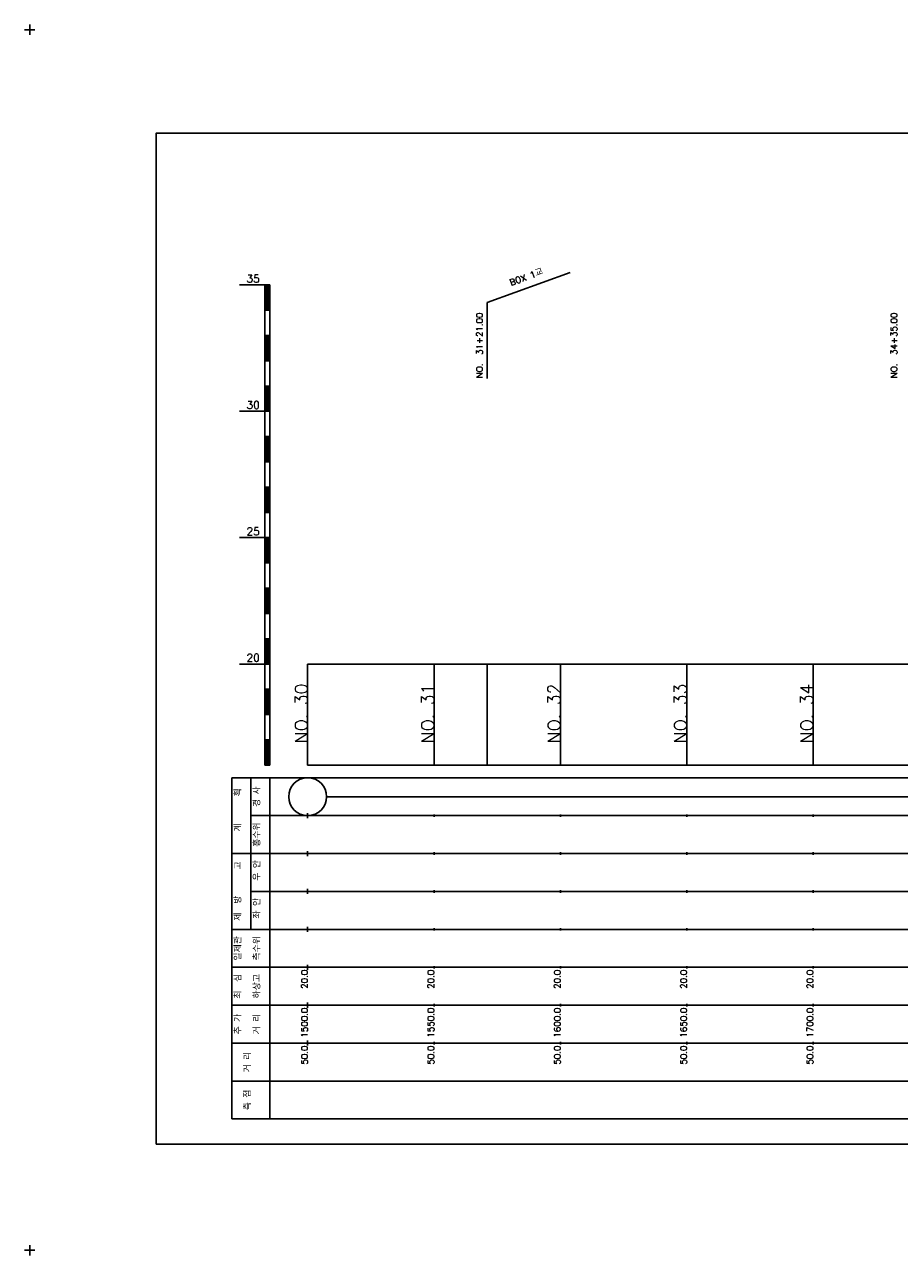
# Model space of a CAD drawing. Extents: x -2 to 685, y -2 to 2900.
# Tile 7 of 11: x -2 to 344, y 1447 to 1934. Entities that reach past the tile are written whole.
import ezdxf
from ezdxf.enums import TextEntityAlignment as Align

# ---------------------------------------------------------------- set-up
doc = ezdxf.new("R2010")
doc.units = 0
doc.header["$LTSCALE"] = 5
for name, color, linetype in [('BOX', 5, 'CONTINUOUS'), ('DT1', 3, 'CONTINUOUS'), ('LT1', 4, 'CONTINUOUS'), ('ST1', 7, 'CONTINUOUS')]:
    doc.layers.add(name, color=color, linetype=linetype)
doc.styles.add('GHS', font='ROMANS.shx', dxfattribs={"bigfont": 'GHS.shx'})

msp = doc.modelspace()

# ---------------------------------------------------------------- linework, layer by layer
at = {"layer": 'BOX'}
msp.add_lwpolyline([(50, 1491), (650, 1491), (650, 1891), (50, 1891), (50, 1491)], dxfattribs=at)
at = {"layer": 'LT1', "linetype": 'CONTINUOUS'}
for p, q in [((181, 1824), (213.89, 1835.97)), ((181, 1794), (181, 1824))]:
    msp.add_line(p, q, dxfattribs=at)
at = {"layer": 'LT1'}
for p, q in [((83, 1831), (93, 1831)), ((93, 1641), (93, 1831)), ((93, 1831), (95, 1831)), ((93.5, 1830.8), (93.5, 1821.2)), ((94, 1830.8), (94, 1821.2)), ((94.5, 1830.8), (94.5, 1821.2)), ((95, 1641), (95, 1831)), ((93, 1821), (95, 1821)), ((93, 1811), (95, 1811)), ((93.5, 1810.8), (93.5, 1801.2)), ((94, 1810.8), (94, 1801.2)), ((94.5, 1810.8), (94.5, 1801.2)), ((93, 1801), (95, 1801)), ((93, 1791), (95, 1791)), ((93.5, 1790.8), (93.5, 1781.2)), ((94, 1790.8), (94, 1781.2)), ((94.5, 1790.8), (94.5, 1781.2)), ((83, 1781), (93, 1781)), ((93, 1781), (95, 1781)), ((93, 1771), (95, 1771)), ((93.5, 1770.8), (93.5, 1761.2)), ((94, 1770.8), (94, 1761.2)), ((94.5, 1770.8), (94.5, 1761.2)), ((93, 1761), (95, 1761)), ((93, 1751), (95, 1751)), ((93.5, 1750.8), (93.5, 1741.2)), ((94, 1750.8), (94, 1741.2)), ((94.5, 1750.8), (94.5, 1741.2)), ((93, 1741), (95, 1741)), ((83, 1731), (93, 1731)), ((93, 1731), (95, 1731)), ((93.5, 1730.8), (93.5, 1721.2)), ((94, 1730.8), (94, 1721.2)), ((94.5, 1730.8), (94.5, 1721.2)), ((93, 1721), (95, 1721)), ((93, 1711), (95, 1711)), ((93.5, 1710.8), (93.5, 1701.2)), ((94, 1710.8), (94, 1701.2)), ((94.5, 1710.8), (94.5, 1701.2)), ((93, 1701), (95, 1701)), ((93, 1691), (95, 1691)), ((93.5, 1690.8), (93.5, 1681.2)), ((94, 1690.8), (94, 1681.2)), ((94.5, 1690.8), (94.5, 1681.2)), ((83, 1681), (93, 1681)), ((93, 1681), (95, 1681)), ((110, 1641), (110, 1681)), ((160, 1641), (160, 1681)), ((181, 1641), (181, 1681)), ((210, 1641), (210, 1681)), ((260, 1641), (260, 1681)), ((310, 1641), (310, 1681)), ((93, 1671), (95, 1671)), ((93.5, 1670.8), (93.5, 1661.2)), ((94, 1670.8), (94, 1661.2)), ((94.5, 1670.8), (94.5, 1661.2)), ((110, 1673.24), (110, 1675.24)), ((160, 1673.74), (160, 1674.74)), ((210, 1673.74), (210, 1674.74)), ((260, 1673.74), (260, 1674.74)), ((310, 1673.74), (310, 1674.74)), ((93, 1661), (95, 1661)), ((93, 1651), (95, 1651)), ((93.5, 1650.8), (93.5, 1641.2)), ((94, 1650.8), (94, 1641.2)), ((94.5, 1650.8), (94.5, 1641.2)), ((93, 1641), (95, 1641)), ((110, 1641), (610, 1641)), ((110, 1620), (110, 1622)), ((160, 1620.5), (160, 1621.5)), ((210, 1620.5), (210, 1621.5)), ((260, 1620.5), (260, 1621.5)), ((310, 1620.5), (310, 1621.5)), ((110, 1605), (110, 1607)), ((160, 1605.5), (160, 1606.5)), ((210, 1605.5), (210, 1606.5)), ((260, 1605.5), (260, 1606.5)), ((310, 1605.5), (310, 1606.5)), ((110, 1590), (110, 1592)), ((160, 1590.5), (160, 1591.5)), ((210, 1590.5), (210, 1591.5)), ((260, 1590.5), (260, 1591.5)), ((310, 1590.5), (310, 1591.5)), ((110, 1575), (110, 1577)), ((160, 1575.5), (160, 1576.5)), ((210, 1575.5), (210, 1576.5)), ((260, 1575.5), (260, 1576.5)), ((310, 1575.5), (310, 1576.5)), ((110, 1560), (110, 1562)), ((160, 1560.5), (160, 1561.5)), ((210, 1560.5), (210, 1561.5)), ((260, 1560.5), (260, 1561.5)), ((310, 1560.5), (310, 1561.5)), ((110, 1545), (110, 1547)), ((160, 1545.5), (160, 1546.5)), ((210, 1545.5), (210, 1546.5)), ((260, 1545.5), (260, 1546.5)), ((310, 1545.5), (310, 1546.5)), ((110, 1530), (110, 1532)), ((160, 1530.5), (160, 1531.5)), ((210, 1530.5), (210, 1531.5)), ((260, 1530.5), (260, 1531.5)), ((310, 1530.5), (310, 1531.5))]:
    msp.add_line(p, q, dxfattribs=at)
msp.add_lwpolyline([(110, 1681), (160, 1681), (210, 1681), (260, 1681), (310, 1681), (360, 1681), (410, 1681), (460, 1681), (510, 1681), (560, 1681), (610, 1681)], dxfattribs=at)
at = {"layer": 'ST1'}
for p, q in [((0, 1930), (0, 1934)), ((-2, 1932), (2, 1932)), ((80, 1501), (80, 1636)), ((80, 1636), (623, 1636)), ((87.5, 1606), (87.5, 1636)), ((95, 1501), (95, 1636)), ((87.5, 1621), (623, 1621)), ((80, 1606), (623, 1606)), ((87.5, 1576), (87.5, 1606)), ((87.5, 1591), (623, 1591)), ((80, 1576), (623, 1576)), ((80, 1561), (623, 1561)), ((80, 1546), (623, 1546)), ((80, 1531), (623, 1531)), ((80, 1516), (623, 1516)), ((80, 1501), (623, 1501)), ((-2, 1449), (2, 1449)), ((0, 1447), (0, 1451))]:
    msp.add_line(p, q, dxfattribs=at)
at = {"layer": 'ST1', "linetype": 'CONTINUOUS'}
msp.add_line((117.5, 1628.5), (602.5, 1628.5), dxfattribs=at)
msp.add_circle((110, 1628.5), 7.5, dxfattribs=at)

# ---------------------------------------------------------------- texts
at = {"layer": 'DT1', "linetype": 'CONTINUOUS', "style": 'GHS'}
for s, rotation, p in [('BOX 1교', 20, (197, 1832.99)), ('경 사', 90, (91.25, 1628.5)), ('  획', 90, (83.75, 1628.5)), ('홍수위', 90, (91.25, 1613.5)), ('   계', 90, (83.75, 1613.5)), (' 우 안', 90, (91.25, 1598.5)), ('   고', 90, (83.75, 1598.5)), (' 제  방', 90, (83.75, 1583.5)), (' 좌 안', 90, (91.25, 1583.5)), ('일제관', 90, (83.75, 1568.5)), ('측수위', 90, (91.25, 1568.5)), ('최  심', 90, (83.75, 1553.5)), ('하상고', 90, (91.25, 1553.5)), ('추 가', 90, (83.75, 1538.5)), ('거 리', 90, (91.25, 1538.5)), ('거 리', 90, (87.5, 1523.5)), ('측 점', 90, (87.5, 1508.5))]:
    msp.add_text(s, height=2.5, rotation=rotation, dxfattribs=at).set_placement(p, align=Align.CENTER)
at = {"layer": 'DT1', "style": 'GHS'}
for s, p in [('35', (91, 1832)), ('30', (91, 1782)), ('25', (91, 1732)), ('20', (91, 1682))]:
    msp.add_text(s, height=3, dxfattribs=at).set_placement(p, align=Align.RIGHT)
at = {"layer": 'DT1', "linetype": 'CONTINUOUS', "style": 'GHS'}
for s, p in [('NO.  31+21.00', (179.25, 1794.12)), ('NO.  34+35.00', (343.25, 1794.12))]:
    msp.add_text(s, height=2.5, rotation=90, dxfattribs=at).set_placement(p)
at = {"layer": 'DT1', "style": 'GHS'}
for s, height, p in [('NO. 30', 5, (110, 1673.24)), ('NO. 31', 5, (160, 1673.24)), ('NO. 32', 5, (210, 1673.24)), ('NO. 33', 5, (260, 1673.24)), ('NO. 34', 5, (310, 1673.24)), (' 20.0', 2.5, (110, 1560)), (' 20.0', 2.5, (160, 1560)), (' 20.0', 2.5, (210, 1560)), (' 20.0', 2.5, (260, 1560)), (' 20.0', 2.5, (310, 1560)), ('  1500.0', 2.5, (110, 1545)), ('  1550.0', 2.5, (160, 1545)), ('  1600.0', 2.5, (210, 1545)), ('  1650.0', 2.5, (260, 1545)), ('  1700.0', 2.5, (310, 1545)), ('  50.0', 2.5, (110, 1530)), ('  50.0', 2.5, (160, 1530)), ('  50.0', 2.5, (210, 1530)), ('  50.0', 2.5, (260, 1530)), ('  50.0', 2.5, (310, 1530))]:
    msp.add_text(s, height=height, rotation=90, dxfattribs=at).set_placement(p, align=Align.RIGHT)

doc.saveas('drawing.dxf')
